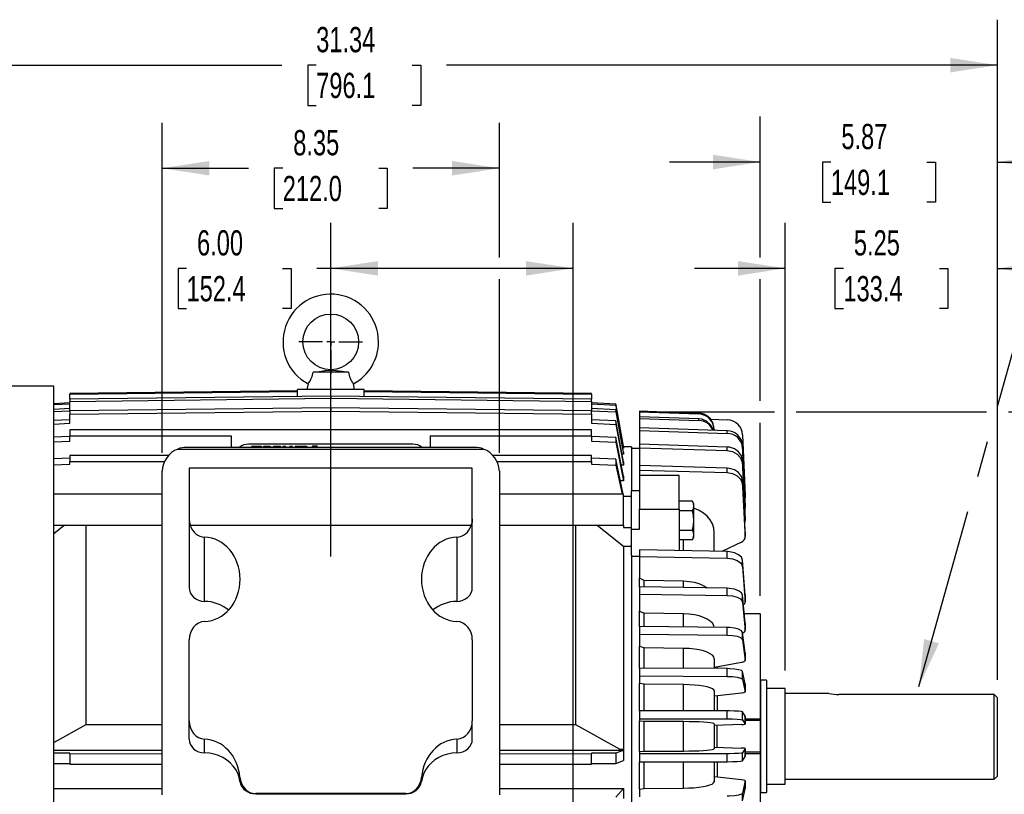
# Model space of a CAD drawing. Header units: inches. Extents: x 0 to 99, y 0 to 76.5.
# Tile 4 of 16: x 12.6 to 36.9, y 26.9 to 46. Entities that reach past the tile are written whole.
import ezdxf

# ---------------------------------------------------------------- set-up
doc = ezdxf.new("R2010")
doc.units = ezdxf.units.IN
doc.header["$LTSCALE"] = 9
doc.header["$MEASUREMENT"] = 0
doc.linetypes.add('CENTERX2', pattern=[0.8, 0.5, -0.1, 0.1, -0.1])
doc.layers.add('CENTER', color=40, linetype='CENTERX2')
doc.layers.add('DIMENSIONS', color=140, linetype='Continuous', lineweight=25)
doc.layers.add('TEXT', color=140, linetype='Continuous', lineweight=25)
doc.styles.add('SLDTEXTSTYLE0', font='TXT', dxfattribs={"width": 0.7})
doc.dimstyles.new('SLDDIMSTYLE1', dxfattribs={"dimtxt": 0.625, "dimasz": 1.17, "dimexe": 0, "dimexo": 0.0625, "dimgap": 0.15625, "dimtad": 0, "dimtih": 1, "dimtoh": 1, "dimrnd": 1e-09, "dimzin": 4, "dimdsep": 46, "dimtxsty": 'SLDTEXTSTYLE0', "dimsah": 1, "dimcen": 0.09, "dimadec": 0, "dimazin": 1, "dimtfac": 1, "dimtofl": 0, "dimtmove": 0, "dimatfit": 3, "dimfxl": 0, "dimfrac": 2, "dimtolj": 1, "dimtzin": 12, "dimarcsym": 0})
doc.dimstyles.new('SLDDIMSTYLE2', dxfattribs={"dimtxt": 0.625, "dimasz": 1.17, "dimexe": 0, "dimexo": 0.0625, "dimgap": 0.15625, "dimtad": 0, "dimtih": 1, "dimtoh": 1, "dimrnd": 1e-09, "dimzin": 12, "dimdsep": 46, "dimtxsty": 'SLDTEXTSTYLE0', "dimsah": 1, "dimcen": 0.09, "dimadec": 0, "dimazin": 3, "dimtfac": 1, "dimtofl": 0, "dimtmove": 0, "dimatfit": 3, "dimfxl": 0, "dimfrac": 2, "dimtolj": 1, "dimtzin": 12, "dimarcsym": 0})
doc.dimstyles.new('SLDDIMSTYLE3', dxfattribs={"dimtxt": 0.625, "dimasz": 1.17, "dimexe": 0, "dimexo": 0.0625, "dimgap": 0.15625, "dimtad": 0, "dimtih": 1, "dimtoh": 1, "dimrnd": 1e-09, "dimzin": 12, "dimdsep": 46, "dimtxsty": 'SLDTEXTSTYLE0', "dimsah": 1, "dimcen": 0.09, "dimadec": 0, "dimazin": 3, "dimtfac": 1, "dimtmove": 0, "dimatfit": 0, "dimfxl": 0, "dimfrac": 2, "dimtolj": 1, "dimtzin": 12, "dimarcsym": 0})
doc.dimstyles.new('SLDDIMSTYLE4', dxfattribs={"dimtxt": 0.18, "dimasz": 1.17, "dimexe": 0, "dimexo": 0.0625, "dimgap": 0, "dimtad": 0, "dimtih": 1, "dimtoh": 1, "dimdec": 0, "dimrnd": 1e-09, "dimzin": 0, "dimdsep": 46, "dimtxsty": 'Standard', "dimsah": 1, "dimcen": 0.09, "dimadec": 0, "dimazin": 0, "dimtfac": 1.17, "dimtdec": 0, "dimtofl": 0, "dimtmove": 0, "dimatfit": 3, "dimfxl": 0, "dimfrac": 2, "dimtolj": 1, "dimtzin": 0, "dimarcsym": 0})

# ---------------------------------------------------------------- blocks, each defined once
blk = doc.blocks.new('_D_1')
at = {"layer": 'DIMENSIONS'}
for p, q in [((20.268, 32.745), (20.268, 41.006)), ((26.268, 23.562), (26.268, 41.006)), ((16.699, 39.879), (16.489, 39.879)), ((16.489, 39.879), (16.489, 38.885)), ((19.077, 39.879), (19.287, 39.879)), ((19.287, 39.879), (19.287, 38.885)), ((20.268, 39.881), (19.924, 39.881)), ((26.268, 39.881), (20.268, 39.881)), ((16.489, 38.885), (16.699, 38.885)), ((19.287, 38.885), (19.077, 38.885))]:
    blk.add_line(p, q, dxfattribs=at)
for points in [[(20.268, 39.881), (21.438, 39.701), (21.438, 40.061)], [(26.268, 39.881), (25.098, 40.061), (25.098, 39.701)]]:
    blk.add_solid(points, dxfattribs=at)
at = {"layer": 'DIMENSIONS', "char_height": 0.625, "attachment_point": 1, "style": 'SLDTEXTSTYLE0'}
for s, insert in [('6.00', (16.959, 40.825)), ('152.4', (16.699, 39.691))]:
    blk.add_mtext(s, dxfattribs=dict(at, insert=insert))
blk = doc.blocks.new('_D_2')
at = {"layer": 'DIMENSIONS'}
for p, q in [((31.518, 26.666), (31.518, 16.444)), ((26.268, 17.597), (26.268, 16.444)), ((26.268, 17.569), (31.518, 17.569)), ((31.518, 17.569), (32.294, 17.569)), ((33.141, 17.568), (32.931, 17.568)), ((32.931, 17.568), (32.931, 16.574)), ((35.519, 17.568), (35.729, 17.568)), ((35.729, 17.568), (35.729, 16.574)), ((32.931, 16.574), (33.141, 16.574)), ((35.729, 16.574), (35.519, 16.574))]:
    blk.add_line(p, q, dxfattribs=at)
for points in [[(26.268, 17.569), (27.438, 17.389), (27.438, 17.749)], [(31.518, 17.569), (30.348, 17.749), (30.348, 17.389)]]:
    blk.add_solid(points, dxfattribs=at)
at = {"layer": 'DIMENSIONS', "char_height": 0.625, "attachment_point": 1, "style": 'SLDTEXTSTYLE0'}
for s, insert in [('5.25', (33.401, 18.514)), ('133.4', (33.141, 17.38))]:
    blk.add_mtext(s, dxfattribs=dict(at, insert=insert))
blk = doc.blocks.new('_D_5')
at = {"layer": 'DIMENSIONS'}
for p, q in [((28.356, 36.328), (31.248, 36.328)), ((31.788, 36.328), (36.498, 36.328)), ((37.038, 36.328), (40.045, 36.328)), ((38.92, 36.328), (38.92, 29.826)), ((37.875, 28.689), (37.665, 28.689)), ((37.665, 28.689), (37.665, 27.695)), ((40.252, 28.689), (40.462, 28.689)), ((40.462, 28.689), (40.462, 27.695)), ((37.665, 27.695), (37.875, 27.695)), ((38.92, 21.053), (38.92, 27.555)), ((40.462, 27.695), (40.252, 27.695)), ((28.356, 21.053), (31.248, 21.053)), ((31.788, 21.053), (40.045, 21.053))]:
    blk.add_line(p, q, dxfattribs=at)
for points in [[(38.92, 36.328), (38.74, 35.158), (39.1, 35.158)], [(38.92, 21.053), (39.1, 22.223), (38.74, 22.223)]]:
    blk.add_solid(points, dxfattribs=at)
at = {"layer": 'DIMENSIONS', "char_height": 0.625, "attachment_point": 1, "style": 'SLDTEXTSTYLE0'}
for s, insert in [('15.27', (37.875, 29.635)), ('388.0', (37.875, 28.501))]:
    blk.add_mtext(s, dxfattribs=dict(at, insert=insert))
blk = doc.blocks.new('_D_6')
at = {"layer": 'DIMENSIONS'}
for p, q in [((31.518, 29.928), (31.518, 41.006)), ((36.768, 29.699), (36.768, 41.006)), ((31.518, 39.881), (29.268, 39.881)), ((32.955, 39.879), (32.745, 39.879)), ((32.745, 39.879), (32.745, 38.885)), ((35.332, 39.879), (35.542, 39.879)), ((35.542, 39.879), (35.542, 38.885)), ((36.768, 39.881), (39.018, 39.881)), ((32.745, 38.885), (32.955, 38.885)), ((35.542, 38.885), (35.332, 38.885))]:
    blk.add_line(p, q, dxfattribs=at)
for points in [[(31.518, 39.881), (30.348, 40.061), (30.348, 39.701)], [(36.768, 39.881), (37.938, 39.701), (37.938, 40.061)]]:
    blk.add_solid(points, dxfattribs=at)
at = {"layer": 'DIMENSIONS', "char_height": 0.625, "attachment_point": 1, "style": 'SLDTEXTSTYLE0'}
for s, insert in [('5.25', (33.215, 40.825)), ('133.4', (32.955, 39.691))]:
    blk.add_mtext(s, dxfattribs=dict(at, insert=insert))
blk = doc.blocks.new('_D_7')
at = {"layer": 'DIMENSIONS'}
for p, q in [((30.898, 40.151), (30.898, 43.638)), ((36.768, 36.598), (36.768, 43.638)), ((30.898, 42.513), (28.648, 42.513)), ((32.645, 42.512), (32.435, 42.512)), ((32.435, 42.512), (32.435, 41.518)), ((35.022, 42.512), (35.232, 42.512)), ((35.232, 42.512), (35.232, 41.518)), ((36.768, 42.513), (39.018, 42.513)), ((32.435, 41.518), (32.645, 41.518)), ((35.232, 41.518), (35.022, 41.518)), ((30.898, 36.598), (30.898, 39.611)), ((30.898, 31.779), (30.898, 36.058)), ((36.768, 29.699), (36.768, 36.058))]:
    blk.add_line(p, q, dxfattribs=at)
for points in [[(30.898, 42.513), (29.728, 42.693), (29.728, 42.333)], [(36.768, 42.513), (37.938, 42.333), (37.938, 42.693)]]:
    blk.add_solid(points, dxfattribs=at)
at = {"layer": 'DIMENSIONS', "char_height": 0.625, "attachment_point": 1, "style": 'SLDTEXTSTYLE0'}
for s, insert in [('5.87', (32.905, 43.457)), ('149.1', (32.645, 42.323))]:
    blk.add_mtext(s, dxfattribs=dict(at, insert=insert))
blk = doc.blocks.new('_D_8')
at = {"layer": 'DIMENSIONS'}
for p, q in [((16.095, 35.311), (16.095, 43.484)), ((24.442, 40.151), (24.442, 43.484)), ((16.095, 42.359), (18.232, 42.359)), ((19.08, 42.358), (18.87, 42.358)), ((18.87, 42.358), (18.87, 41.364)), ((21.457, 42.358), (21.667, 42.358)), ((21.667, 42.358), (21.667, 41.364)), ((24.442, 42.359), (22.304, 42.359)), ((18.87, 41.364), (19.08, 41.364)), ((21.667, 41.364), (21.457, 41.364)), ((24.442, 35.311), (24.442, 39.611))]:
    blk.add_line(p, q, dxfattribs=at)
for points in [[(16.095, 42.359), (17.265, 42.179), (17.265, 42.539)], [(24.442, 42.359), (23.272, 42.539), (23.272, 42.179)]]:
    blk.add_solid(points, dxfattribs=at)
at = {"layer": 'DIMENSIONS', "char_height": 0.625, "attachment_point": 1, "style": 'SLDTEXTSTYLE0'}
for s, insert in [('8.35', (19.34, 43.304)), ('212.0', (19.08, 42.17))]:
    blk.add_mtext(s, dxfattribs=dict(at, insert=insert))
blk = doc.blocks.new('_D_9')
at = {"layer": 'DIMENSIONS'}
for p, q in [((5.426, 36.167), (5.426, 46.036)), ((36.768, 29.699), (36.768, 46.036)), ((5.426, 44.911), (19.061, 44.911)), ((19.908, 44.91), (19.698, 44.91)), ((19.698, 44.91), (19.698, 43.916)), ((22.286, 44.91), (22.496, 44.91)), ((22.496, 44.91), (22.496, 43.916)), ((36.768, 44.911), (23.133, 44.911)), ((19.698, 43.916), (19.908, 43.916)), ((22.496, 43.916), (22.286, 43.916))]:
    blk.add_line(p, q, dxfattribs=at)
for points in [[(5.426, 44.911), (6.596, 44.731), (6.596, 45.091)], [(36.768, 44.911), (35.598, 45.091), (35.598, 44.731)]]:
    blk.add_solid(points, dxfattribs=at)
at = {"layer": 'DIMENSIONS', "char_height": 0.625, "attachment_point": 1, "style": 'SLDTEXTSTYLE0'}
for s, insert in [('31.34', (19.908, 45.856)), ('796.1', (19.908, 44.722))]:
    blk.add_mtext(s, dxfattribs=dict(at, insert=insert))
blk = doc.blocks.new('SW_CENTERMARKSYMBOL_0')
at = {"layer": 'CENTER', "color": 0}
for p, q in [((0, 0.2), (0, 0.789)), ((-0.2, 0), (-0.789, 0)), ((0, 0), (-0.1, 0)), ((0, 0), (0, 0.1)), ((0, 0), (0, -0.1)), ((0, 0), (0.1, 0)), ((0.2, 0), (0.789, 0)), ((0, -0.2), (0, -0.789))]:
    blk.add_line(p, q, dxfattribs=at)

msp = doc.modelspace()

# ---------------------------------------------------------------- linework, layer by layer
for p, q in [((20.7072, 37.3131), (19.8296, 37.3131)), ((13.418, 36.9627), (9.3629, 36.9627)), ((13.418, 23.9272), (13.418, 36.9627)), ((19.4416, 36.8526), (13.8117, 36.7841)), ((13.8117, 36.764), (19.4416, 36.8325)), ((19.4416, 36.7083), (19.4416, 36.88)), ((20.2684, 36.88), (19.4416, 36.88)), ((19.7079, 37.0215), (19.6778, 36.88)), ((20.2684, 36.7181), (20.2684, 36.88)), ((21.0951, 36.88), (20.2684, 36.88)), ((20.8589, 36.88), (20.8289, 37.0215)), ((21.0951, 36.7083), (21.0951, 36.88)), ((26.7251, 36.7841), (21.0951, 36.8526)), ((21.0951, 36.8325), (26.7251, 36.764)), ((13.8117, 36.7841), (13.8117, 36.764)), ((13.8117, 36.6411), (13.8117, 36.764)), ((20.2684, 36.7181), (13.8117, 36.6411)), ((13.8117, 36.5879), (20.2684, 36.6649)), ((13.8117, 36.6411), (13.8117, 36.5879)), ((13.8117, 36.3568), (13.8117, 36.5879)), ((20.2684, 36.7181), (20.2684, 36.6649)), ((26.7251, 36.6411), (20.2684, 36.7181)), ((20.2684, 36.6649), (26.7251, 36.5879)), ((26.7251, 36.764), (26.7251, 36.7841)), ((26.7251, 36.764), (26.7251, 36.6411)), ((26.7251, 36.5879), (26.7251, 36.6411)), ((26.7251, 36.5879), (26.7251, 36.3568)), ((13.8117, 36.5486), (13.418, 36.528)), ((13.418, 36.508), (13.8117, 36.5285)), ((13.8117, 36.41), (13.418, 36.3898)), ((13.418, 36.3366), (13.8117, 36.3568)), ((20.2684, 36.4295), (13.8117, 36.3553)), ((13.8117, 36.3553), (13.8117, 36.2699)), ((13.8117, 36.2699), (20.2684, 36.3441)), ((26.7251, 36.3553), (20.2684, 36.4295)), ((20.2684, 36.4295), (20.2684, 36.3441)), ((20.2684, 36.3441), (26.7251, 36.2699)), ((27.3236, 36.5173), (26.7251, 36.5486)), ((26.7251, 36.5285), (27.3236, 36.4973)), ((27.3236, 36.3793), (26.7251, 36.41)), ((26.7251, 36.3568), (27.3236, 36.3261)), ((26.7251, 36.2699), (26.7251, 36.3553)), ((27.3236, 36.5173), (27.3236, 36.4973)), ((27.5125, 35.4495), (27.3236, 36.5173)), ((27.3236, 36.4973), (27.5125, 35.4294)), ((27.3236, 36.3793), (27.3236, 36.3261)), ((27.5125, 35.3316), (27.3236, 36.3793)), ((27.3236, 36.3261), (27.5125, 35.2784)), ((29.3766, 36.2924), (27.9062, 36.3436)), ((27.9062, 36.3436), (27.9062, 36.3281)), ((27.9062, 36.3281), (27.9062, 36.205)), ((27.9062, 36.3281), (29.3766, 36.2769)), ((13.8117, 36.1326), (13.418, 36.1131)), ((13.8117, 36.0472), (13.8117, 36.2699)), ((26.7251, 36.2699), (26.7251, 36.0472)), ((27.3236, 36.103), (26.7251, 36.1326)), ((27.3236, 36.103), (27.3236, 36.0176)), ((27.5125, 35.0933), (27.3236, 36.103)), ((27.9062, 36.205), (27.9062, 36.164)), ((29.3766, 36.1547), (27.9062, 36.205)), ((27.9062, 36.164), (27.9062, 35.9311)), ((27.9062, 36.164), (29.3766, 36.1138)), ((29.3766, 36.2769), (29.3766, 36.2924)), ((29.3766, 36.1138), (29.3766, 36.1547)), ((29.6706, 36.1447), (30.0812, 36.1307)), ((13.418, 36.0277), (13.8117, 36.0472)), ((13.8117, 35.8813), (13.8117, 35.733)), ((26.7251, 35.8813), (13.8117, 35.8813)), ((26.7251, 36.0472), (27.3236, 36.0176)), ((26.7251, 35.733), (26.7251, 35.8813)), ((27.3236, 36.0176), (27.5125, 35.0079)), ((30.0812, 35.8595), (27.9062, 35.9311)), ((27.9062, 35.9311), (27.9062, 35.8654)), ((27.9062, 35.8654), (30.0812, 35.7938)), ((27.9062, 35.8654), (27.9062, 35.5265)), ((29.7566, 35.9001), (29.7534, 35.9189)), ((29.7566, 35.9001), (29.7566, 35.8847)), ((29.7566, 35.8847), (29.7566, 35.8702)), ((30.0812, 35.7938), (30.0812, 35.8595)), ((13.8117, 35.7211), (13.418, 35.7027)), ((13.418, 35.5866), (13.8117, 35.6049)), ((13.8117, 35.733), (17.8077, 35.733)), ((13.8117, 35.6049), (13.8117, 35.733)), ((17.8077, 35.733), (17.8077, 35.4483)), ((22.729, 35.733), (22.729, 35.4483)), ((22.729, 35.733), (26.7251, 35.733)), ((26.7251, 35.733), (26.7251, 35.6049)), ((27.3236, 35.6932), (26.7251, 35.7211)), ((26.7251, 35.6049), (27.3236, 35.577)), ((27.3236, 35.6932), (27.3236, 35.577)), ((27.5125, 34.7388), (27.3236, 35.6932)), ((27.3236, 35.577), (27.5125, 34.6226)), ((30.4608, 35.7628), (30.5286, 34.2592)), ((16.4846, 35.4089), (24.0521, 35.4089)), ((23.8366, 35.4483), (16.7001, 35.4483)), ((22.3009, 35.526), (18.2359, 35.526)), ((18.3104, 35.4755), (18.3104, 35.4483)), ((18.5545, 35.4755), (18.3104, 35.4755)), ((18.5545, 35.4483), (18.5545, 35.4755)), ((18.7192, 35.4755), (18.6556, 35.4755)), ((18.995, 35.4755), (18.8821, 35.4755)), ((19.1609, 35.4755), (19.0866, 35.4755)), ((19.0866, 35.4755), (19.0866, 35.4483)), ((19.1609, 35.4483), (19.1609, 35.4755)), ((19.2511, 35.4755), (19.2511, 35.4483)), ((19.3254, 35.4755), (19.2511, 35.4755)), ((19.3254, 35.4483), (19.3254, 35.4755)), ((19.3841, 35.4755), (19.3841, 35.4483)), ((19.4584, 35.4755), (19.3841, 35.4755)), ((19.4584, 35.4483), (19.4584, 35.4755)), ((19.4731, 35.4755), (19.4731, 35.4483)), ((19.6346, 35.4755), (19.4731, 35.4755)), ((19.8159, 35.4756), (19.8019, 35.4483)), ((19.9325, 35.4756), (19.8159, 35.4756)), ((19.9466, 35.4483), (19.9325, 35.4756)), ((27.5125, 35.4294), (27.4948, 35.4294)), ((27.7093, 35.4627), (27.5101, 35.4627)), ((27.5125, 35.4495), (27.5125, 35.4294)), ((27.7093, 35.4627), (27.7093, 34.3771)), ((27.9062, 35.4233), (27.7093, 35.4233)), ((30.0812, 35.4589), (27.9062, 35.5265)), ((27.9062, 35.5265), (27.9062, 35.4372)), ((27.9062, 35.4372), (27.9062, 34.9983)), ((27.9062, 35.4372), (30.0812, 35.3695)), ((30.0812, 35.3695), (30.0812, 35.4589)), ((30.4608, 35.4392), (30.4608, 35.5049)), ((30.5286, 34.0559), (30.4608, 35.5049)), ((30.4608, 35.4392), (30.5286, 33.9902)), ((13.8117, 35.1826), (13.418, 35.1656)), ((13.8117, 35.2495), (13.8117, 35.1027)), ((16.2552, 35.2495), (13.8117, 35.2495)), ((13.8117, 35.1027), (16.1524, 35.1027)), ((13.8117, 35.0377), (13.8117, 35.1027)), ((26.7251, 35.2495), (24.2815, 35.2495)), ((24.3843, 35.1027), (26.7251, 35.1027)), ((26.7251, 35.1027), (26.7251, 35.2495)), ((27.3236, 35.1568), (26.7251, 35.1826)), ((26.7251, 35.1027), (26.7251, 35.0377)), ((27.3236, 35.1568), (27.3236, 35.0118)), ((27.5086, 34.2922), (27.3236, 35.1568)), ((27.5125, 35.2784), (27.4779, 35.2784)), ((27.5125, 35.3316), (27.5125, 35.2784)), ((27.5125, 35.0933), (27.5125, 35.0079)), ((30.4608, 35.0344), (30.4608, 35.1237)), ((30.5286, 33.7541), (30.4608, 35.1237)), ((13.418, 35.0207), (13.8117, 35.0377)), ((16.0951, 26.8485), (16.0951, 34.861)), ((16.7693, 34.938), (16.7644, 34.9334)), ((16.7644, 34.9334), (16.7644, 33.6787)), ((23.7675, 34.938), (16.7693, 34.938)), ((23.7723, 34.9334), (23.7675, 34.938)), ((23.7723, 33.6787), (23.7723, 34.9334)), ((24.4416, 34.861), (24.4416, 26.8485)), ((26.7251, 35.0377), (27.3236, 35.0118)), ((27.3236, 35.0118), (27.4776, 34.2922)), ((27.5125, 35.0079), (27.4592, 35.0079)), ((27.9062, 34.9983), (27.9062, 34.8868)), ((30.0812, 34.9357), (27.9062, 34.9983)), ((27.9062, 34.8868), (30.0812, 34.8242)), ((27.9062, 34.8868), (27.9062, 34.7554)), ((30.0812, 34.8242), (30.0812, 34.9357)), ((30.4608, 35.0344), (30.5286, 33.6648)), ((27.5125, 34.6226), (27.4379, 34.6226)), ((27.5125, 34.7388), (27.5125, 34.6226)), ((28.8904, 34.7554), (27.9062, 34.7554)), ((27.9062, 34.7554), (27.9062, 33.9203)), ((28.8904, 33.9203), (28.8904, 34.7554)), ((30.4608, 34.5142), (30.4608, 34.6257)), ((30.5286, 33.3589), (30.4608, 34.6257)), ((27.9062, 34.3771), (27.7093, 34.3771)), ((27.7093, 33.424), (27.7093, 34.3771)), ((30.4608, 34.5142), (30.5286, 33.2474)), ((16.0951, 34.2922), (13.418, 34.2922)), ((27.5125, 34.2922), (24.4416, 34.2922)), ((27.5125, 33.523), (27.5125, 34.2922)), ((27.7093, 34.2337), (27.5125, 34.2337)), ((29.2177, 34.1197), (28.8904, 34.1197)), ((29.2546, 34.0558), (29.2177, 34.1197)), ((30.5286, 34.2592), (30.5216, 34.2048)), ((30.5288, 34.2098), (30.5288, 34.2507)), ((27.9062, 33.9203), (28.8904, 33.9203)), ((27.9062, 33.424), (27.9062, 33.9203)), ((28.8904, 33.9203), (28.8904, 32.8917)), ((29.2177, 33.8811), (28.8904, 33.8811)), ((29.2546, 34.0004), (29.2546, 34.0558)), ((29.2546, 33.6424), (29.2546, 34.0004)), ((30.5286, 34.0559), (30.5244, 34.0246)), ((30.5286, 33.9902), (30.5286, 34.0559)), ((30.5288, 33.982), (30.5288, 34.0478)), ((16.7644, 33.6787), (16.7644, 31.9794)), ((23.7723, 31.9794), (23.7723, 33.6787)), ((29.2546, 33.2844), (29.2546, 33.6424)), ((30.5286, 33.6648), (30.5286, 33.7541)), ((30.5288, 33.657), (30.5288, 33.7465)), ((13.418, 33.523), (16.0951, 33.523)), ((13.6736, 33.5139), (13.418, 33.31)), ((14.2136, 33.5139), (13.6736, 33.5139)), ((16.0951, 33.5139), (14.2136, 33.5139)), ((14.2136, 28.5903), (14.2136, 33.5139)), ((16.7907, 33.5207), (23.7461, 33.5207)), ((24.4416, 33.523), (27.5125, 33.523)), ((26.3232, 33.5139), (24.4416, 33.5139)), ((26.3232, 33.5139), (26.3232, 28.5903)), ((26.8632, 33.5139), (26.3232, 33.5139)), ((27.5125, 32.996), (26.8632, 33.5139)), ((27.5125, 33.523), (27.5125, 33.4703)), ((27.5125, 33.4703), (27.7093, 33.4703)), ((27.7093, 33.424), (27.9062, 33.424)), ((27.7093, 32.7808), (27.7093, 33.424)), ((28.8904, 33.4037), (29.2177, 33.4037)), ((17.1462, 31.6386), (17.1462, 33.2294)), ((23.3905, 33.2294), (23.3905, 31.6386)), ((29.2177, 33.165), (28.8904, 33.165)), ((28.9966, 32.8928), (28.9966, 33.165)), ((29.2177, 33.165), (29.2546, 33.229)), ((29.2546, 33.229), (29.2546, 33.2844)), ((29.7566, 32.8747), (29.7566, 33.3398)), ((30.5286, 33.2474), (30.5286, 33.3589)), ((30.5288, 33.2402), (30.5288, 33.3518)), ((27.5125, 32.996), (27.5125, 27.9848)), ((27.7093, 32.996), (27.5125, 32.996)), ((30.0812, 32.8683), (27.9062, 32.911)), ((27.9062, 32.911), (27.9062, 32.7482)), ((30.4303, 33.0998), (29.9494, 32.8709)), ((27.7093, 32.7808), (27.7093, 23.8139)), ((27.9062, 32.7485), (27.7093, 32.7485)), ((27.9062, 32.7482), (30.0812, 32.7055)), ((27.9062, 32.7482), (27.9062, 32.2209)), ((30.0812, 32.7055), (30.0812, 32.8683)), ((30.4608, 32.4941), (30.4608, 32.6569)), ((30.5286, 31.7929), (30.4608, 32.6569)), ((30.4608, 32.4941), (30.5286, 31.6301)), ((27.9062, 31.9958), (27.9062, 32.2209)), ((28.0243, 32.1545), (27.9062, 32.2099)), ((27.9062, 31.9958), (27.9062, 31.8198)), ((30.0812, 31.9618), (27.9062, 31.9958)), ((28.9966, 32.1355), (28.0243, 32.1545)), ((28.0243, 31.9955), (28.0243, 32.1545)), ((28.9966, 31.9802), (28.9966, 32.1355)), ((30.0812, 31.7858), (30.0812, 31.9618)), ((27.9062, 31.8198), (27.9062, 31.3997)), ((27.9062, 31.8198), (30.0812, 31.7858)), ((30.4608, 31.6173), (30.4608, 31.7934)), ((30.5286, 31.1051), (30.4608, 31.7934)), ((30.5286, 31.6301), (30.5286, 31.7929)), ((30.5288, 31.6251), (30.5288, 31.788)), ((30.4608, 31.6173), (30.5286, 30.9291)), ((27.9062, 31.0156), (27.9062, 31.3997)), ((28.0243, 31.3468), (27.9062, 31.3909)), ((28.9966, 31.3316), (28.0243, 31.3468)), ((28.0243, 31.0168), (28.0243, 31.3468)), ((28.9966, 31.0057), (28.9966, 31.3316)), ((30.8983, 31.3288), (30.5065, 31.3288)), ((30.8983, 31.3288), (30.8983, 28.7304)), ((27.9062, 31.0156), (27.9062, 30.8294)), ((30.0812, 30.9908), (27.9062, 31.0156)), ((30.0812, 30.8047), (30.0812, 30.9908)), ((30.5286, 30.9291), (30.5286, 31.1051)), ((30.5288, 30.9252), (30.5288, 31.1013)), ((27.9062, 30.8294), (27.9062, 30.524)), ((27.9062, 30.8294), (30.0812, 30.8047)), ((30.4608, 30.6823), (30.4608, 30.8684)), ((30.5286, 30.3679), (30.4608, 30.8684)), ((16.7644, 28.6831), (16.7644, 30.6848)), ((23.7723, 30.6848), (23.7723, 28.6831)), ((27.9062, 29.9876), (27.9062, 30.524)), ((28.0243, 30.4856), (27.9062, 30.5176)), ((28.9966, 30.4745), (28.0243, 30.4856)), ((28.0243, 29.9883), (28.0243, 30.4856)), ((28.9966, 29.9816), (28.9966, 30.4745)), ((30.4608, 30.6823), (30.5286, 30.1818)), ((29.7566, 30.2183), (29.7566, 29.9748)), ((30.5286, 30.1818), (30.5286, 30.3679)), ((30.5288, 30.1788), (30.5288, 30.3652)), ((27.9062, 29.9876), (27.9062, 29.7946)), ((30.0812, 29.9726), (27.9062, 29.9876)), ((30.4303, 30.1235), (29.7621, 29.9979)), ((29.8313, 30.0137), (29.8313, 29.976)), ((30.0812, 29.7796), (30.0812, 29.9726)), ((27.9062, 29.7946), (30.0812, 29.7796)), ((27.9062, 29.7946), (27.9062, 29.6092)), ((30.4608, 29.7053), (30.4608, 29.8982)), ((30.5286, 29.5944), (30.4608, 29.8982)), ((27.9062, 28.9299), (27.9062, 29.6092)), ((28.0243, 29.5859), (27.9062, 29.6053)), ((28.9966, 29.5792), (28.0243, 29.5859)), ((28.0243, 28.93), (28.0243, 29.5859)), ((28.9966, 28.9277), (28.9966, 29.5792)), ((30.4608, 29.7053), (30.5286, 29.4014)), ((30.5286, 29.4014), (30.5286, 29.5944)), ((30.5288, 29.3997), (30.5288, 29.5927)), ((30.9114, 29.6851), (30.8983, 29.6361)), ((31.0558, 29.6851), (30.9114, 29.6851)), ((30.9114, 26.9095), (30.9114, 29.6851)), ((31.0558, 29.6851), (31.0558, 26.9095)), ((29.7566, 29.4236), (29.7566, 28.9256)), ((30.4303, 29.366), (29.7621, 29.2898)), ((29.8313, 29.2995), (29.8313, 28.9268)), ((31.5184, 29.4784), (31.0558, 29.4784)), ((31.5184, 27.1162), (31.5184, 29.4784)), ((32.5981, 29.3598), (31.5184, 29.3598)), ((36.6896, 29.3298), (32.8461, 29.3298)), ((36.7684, 29.2485), (36.6896, 29.3298)), ((36.6896, 27.2348), (36.6896, 29.3298)), ((36.7684, 27.3136), (36.7684, 29.2485)), ((30.0812, 28.9249), (27.9062, 28.9299)), ((27.9062, 28.9299), (27.9062, 28.7335)), ((30.0812, 28.7285), (30.0812, 28.9249)), ((30.4608, 28.7035), (30.4608, 28.9)), ((30.5286, 28.7981), (30.4608, 28.9)), ((30.5286, 28.6017), (30.5286, 28.7981)), ((30.5288, 28.6011), (30.5288, 28.7977)), ((13.418, 28.1475), (14.2136, 28.5903)), ((14.2136, 28.5903), (16.0951, 28.5903)), ((16.7644, 28.2289), (16.7644, 28.6831)), ((23.7723, 28.2289), (23.7723, 28.6831)), ((24.4416, 28.5903), (26.3232, 28.5903)), ((26.3232, 28.5903), (27.4198, 27.98)), ((27.9062, 28.7335), (27.9062, 28.6713)), ((27.9062, 28.7335), (30.0812, 28.7285)), ((27.9062, 27.9233), (27.9062, 28.6713)), ((28.0243, 28.6635), (27.9062, 28.67)), ((28.9966, 28.6613), (28.0243, 28.6635)), ((28.0243, 27.9311), (28.0243, 28.6635)), ((28.9966, 27.9334), (28.9966, 28.6613)), ((29.7566, 28.6091), (29.7566, 27.9855)), ((30.4303, 28.5898), (29.7621, 28.5642)), ((29.8225, 28.5669), (29.8225, 28.0278)), ((30.4608, 28.7035), (30.5286, 28.6017)), ((30.5288, 28.7304), (30.8983, 28.7304)), ((30.8983, 28.691), (30.5288, 28.691)), ((30.8983, 28.7304), (30.8983, 28.691)), ((30.8983, 28.691), (30.8983, 27.9036)), ((17.1462, 27.8881), (17.1462, 28.2288)), ((23.3905, 28.2288), (23.3905, 27.8881)), ((29.7621, 28.0304), (30.4303, 28.0049)), ((16.0951, 27.9474), (13.418, 27.9474)), ((13.8117, 27.8771), (13.418, 27.8785)), ((13.8117, 27.8615), (13.8117, 27.8771)), ((16.0951, 27.8596), (13.8117, 27.8615)), ((13.8117, 27.8615), (13.8117, 27.6061)), ((27.505, 27.9474), (24.4416, 27.9474)), ((26.7251, 27.8615), (24.4416, 27.8596)), ((27.3236, 27.8792), (26.7251, 27.8771)), ((26.7251, 27.8771), (26.7251, 27.8615)), ((26.7251, 27.6061), (26.7251, 27.8615)), ((27.505, 27.9474), (27.3236, 27.8792)), ((27.3236, 27.8792), (27.3236, 27.6239)), ((27.4198, 27.98), (27.5125, 27.9848)), ((27.4198, 27.98), (27.5125, 27.98)), ((27.5125, 27.9272), (27.505, 27.9474)), ((27.5125, 27.98), (27.5125, 27.9848)), ((27.5125, 27.98), (27.5125, 27.9272)), ((27.5125, 27.9272), (27.5125, 27.6949)), ((27.9062, 27.9246), (28.0243, 27.9311)), ((27.9062, 27.9233), (27.9062, 27.8611)), ((30.0812, 27.8662), (27.9062, 27.8611)), ((27.9062, 27.8611), (27.9062, 27.6647)), ((28.0243, 27.9311), (28.9966, 27.9334)), ((30.0812, 27.6698), (30.0812, 27.8662)), ((30.5286, 27.993), (30.4608, 27.8911)), ((30.4608, 27.6947), (30.4608, 27.8911)), ((30.4608, 27.6947), (30.5286, 27.7966)), ((30.5286, 27.7966), (30.5286, 27.993)), ((30.5288, 27.797), (30.5288, 27.9935)), ((30.8983, 27.9036), (30.5288, 27.9036)), ((30.8983, 27.8643), (30.5288, 27.8643)), ((30.8983, 27.9036), (30.8983, 27.8643)), ((30.8983, 27.8643), (30.8983, 25.2658)), ((13.418, 27.6232), (13.8117, 27.6218)), ((13.8117, 27.6061), (16.0951, 27.6043)), ((24.4416, 27.6043), (26.7251, 27.6061)), ((26.7251, 27.6218), (27.3236, 27.6239)), ((27.3236, 27.6239), (27.5125, 27.6949)), ((27.9062, 27.6647), (30.0812, 27.6698)), ((27.9062, 26.9854), (27.9062, 27.6647)), ((28.0243, 27.0088), (28.0243, 27.665)), ((28.9966, 27.0155), (28.9966, 27.6672)), ((29.7566, 27.669), (29.7566, 27.1711)), ((29.8313, 27.6677), (29.8313, 27.2947)), ((29.7621, 27.3049), (30.4303, 27.2286)), ((36.6896, 27.2348), (36.7684, 27.3136)), ((18.0197, 27.2882), (18.0197, 27.1827)), ((22.517, 27.1827), (22.517, 27.2882)), ((30.5286, 27.1932), (30.4608, 26.8894)), ((30.5286, 27.0002), (30.5286, 27.1932)), ((30.5288, 27.002), (30.5288, 27.195)), ((31.0558, 27.1162), (31.5184, 27.1162)), ((31.5184, 27.2348), (36.6896, 27.2348)), ((13.418, 27.0067), (16.0951, 27.0067)), ((22.1253, 26.8791), (18.4115, 26.8791)), ((18.4115, 26.8758), (18.4115, 26.8791)), ((18.4115, 26.8758), (22.1253, 26.8758)), ((22.1253, 26.8758), (22.1253, 26.8791)), ((24.4416, 27.0067), (27.5125, 27.0067)), ((27.5125, 27.0067), (27.3236, 26.795)), ((27.5125, 27.0067), (27.5125, 26.7558)), ((27.9062, 26.9893), (28.0243, 27.0088)), ((27.9062, 26.9854), (27.9062, 26.8)), ((28.0243, 27.0088), (28.9966, 27.0155)), ((30.4608, 26.6964), (30.5286, 27.0002)), ((30.4608, 26.6964), (30.4608, 26.8894)), ((30.8983, 26.9585), (30.9114, 26.9095)), ((30.9114, 26.9095), (31.0558, 26.9095))]:
    msp.add_line(p, q)
at = {"flags": 128}
for points in [[(19.7096, 37.0237), (19.7086, 37.0223), (19.7211, 37.0395), (19.7469, 37.0778), (19.7791, 37.1359), (19.8078, 37.2072), (19.8254, 37.2814), (19.8296, 37.3131)], [(19.8296, 37.3131), (19.9824, 37.3312), (20.1308, 37.3499), (20.2243, 37.3618), (20.2471, 37.3643), (20.2624, 37.3652), (20.2751, 37.3652), (20.2976, 37.3635), (20.3913, 37.3518), (20.5429, 37.3326), (20.7072, 37.3131)], [(29.739, 35.8707), (29.7344, 35.8973), (29.6703, 36.0105), (29.5715, 36.0964), (29.4493, 36.1456), (29.3766, 36.1547)], [(30.4608, 35.1237), (30.4328, 35.2389), (30.3637, 35.3393), (30.2612, 35.4137), (30.1368, 35.4536), (30.0812, 35.4589)], [(30.0812, 35.3695), (30.2106, 35.3457), (30.324, 35.285), (30.4084, 35.1944), (30.4543, 35.0839), (30.4608, 35.0344)], [(30.4608, 34.6257), (30.4328, 34.7322), (30.3637, 34.8251), (30.2612, 34.8939), (30.1368, 34.9308), (30.0812, 34.9357)], [(30.0812, 34.8242), (30.2106, 34.8022), (30.324, 34.7461), (30.4084, 34.6623), (30.4543, 34.5601), (30.4608, 34.5142)], [(29.2546, 34.0004), (29.2449, 34.0601), (29.2177, 34.1197)], [(30.523, 34.1761), (30.5286, 34.203), (30.5286, 34.2183)], [(29.2177, 33.8811), (29.2445, 33.9395), (29.2546, 34.0004)], [(29.2546, 33.6424), (29.2449, 33.7617), (29.2177, 33.8811)], [(29.7566, 33.3398), (29.7457, 33.4472), (29.7122, 33.5546), (29.6588, 33.653), (29.584, 33.7453), (29.4941, 33.8235), (29.3865, 33.8901), (29.2702, 33.9395), (29.2546, 33.9436)], [(30.5286, 33.9902), (30.5204, 33.9284), (30.52, 33.9277)], [(16.7644, 33.6787), (16.771, 33.6), (16.7907, 33.5207)], [(23.7723, 33.6787), (23.7658, 33.6), (23.7461, 33.5207)], [(29.2177, 33.4037), (29.2445, 33.5206), (29.2546, 33.6424)], [(30.5286, 33.6648), (30.5204, 33.6063), (30.5158, 33.5981)], [(29.2546, 33.2844), (29.2449, 33.344), (29.2177, 33.4037)], [(29.2177, 33.165), (29.2445, 33.2235), (29.2546, 33.2844)], [(30.4608, 32.6569), (30.4328, 32.7295), (30.3637, 32.7929), (30.2612, 32.8398), (30.1368, 32.865), (30.0812, 32.8683)], [(30.0812, 32.7055), (30.2106, 32.6905), (30.324, 32.6522), (30.4084, 32.5951), (30.4543, 32.5254), (30.4608, 32.4941)], [(16.7644, 31.9794), (16.7717, 31.9141), (16.7933, 31.8513), (16.8283, 31.7932), (16.8756, 31.742), (16.9333, 31.6995), (16.9992, 31.6674), (17.0711, 31.6469), (17.1462, 31.6386)], [(23.3905, 31.6386), (23.4656, 31.6469), (23.5375, 31.6674), (23.6035, 31.6995), (23.6612, 31.742), (23.7084, 31.7932), (23.7435, 31.8513), (23.765, 31.9141), (23.7723, 31.9794)], [(29.5841, 31.9696), (29.584, 31.9696), (29.4926, 32.0237), (29.3865, 32.0684), (29.2684, 32.1025), (29.1419, 32.1249), (28.9966, 32.1355)], [(30.4608, 31.7934), (30.4328, 31.8512), (30.3637, 31.9017), (30.2612, 31.9391), (30.1368, 31.9591), (30.0812, 31.9618)], [(30.0812, 31.7858), (30.2106, 31.7738), (30.324, 31.7433), (30.4084, 31.6978), (30.4543, 31.6423), (30.4608, 31.6173)], [(29.7537, 30.9946), (29.7453, 31.0384), (29.7122, 31.096), (29.6578, 31.1502), (29.584, 31.1995), (29.4926, 31.2426), (29.3865, 31.2783), (29.2684, 31.3054), (29.1419, 31.3233), (28.9966, 31.3316)], [(30.4608, 30.8684), (30.4328, 30.9105), (30.3637, 30.9471), (30.2612, 30.9743), (30.1368, 30.9889), (30.0812, 30.9908)], [(30.0812, 30.8047), (30.2106, 30.796), (30.324, 30.7739), (30.4084, 30.7407), (30.4543, 30.7004), (30.4608, 30.6823)], [(29.7566, 30.2183), (29.7453, 30.2613), (29.7122, 30.3032), (29.6578, 30.3426), (29.584, 30.3785), (29.4926, 30.4098), (29.3865, 30.4357), (29.2684, 30.4554), (29.1419, 30.4684), (28.9966, 30.4745)], [(30.4608, 29.8982), (30.4328, 29.9238), (30.3637, 29.9461), (30.2612, 29.9626), (30.1368, 29.9714), (30.0812, 29.9726)], [(30.5286, 30.1818), (30.5204, 30.1605), (30.4909, 30.1412), (30.4435, 30.1262), (30.4303, 30.1235)], [(30.0812, 29.7796), (30.2106, 29.7743), (30.324, 29.7609), (30.4084, 29.7408), (30.4543, 29.7163), (30.4608, 29.7053)], [(29.7566, 29.4236), (29.7453, 29.4497), (29.7122, 29.4751), (29.6578, 29.499), (29.584, 29.5208), (29.4926, 29.5399), (29.3865, 29.5556), (29.2684, 29.5675), (29.1419, 29.5755), (28.9966, 29.5792)], [(30.5286, 29.4014), (30.5204, 29.3885), (30.4909, 29.3768), (30.4435, 29.3677), (30.4303, 29.366)], [(30.4608, 28.9), (30.4328, 28.9085), (30.3637, 28.916), (30.2612, 28.9215), (30.1368, 28.9245), (30.0812, 28.9249)], [(29.7566, 28.6091), (29.7453, 28.6179), (29.7122, 28.6264), (29.6578, 28.6344), (29.584, 28.6417), (29.4926, 28.6481), (29.3865, 28.6534), (29.2684, 28.6574), (29.1419, 28.66), (28.9966, 28.6613)], [(30.0812, 28.7285), (30.2106, 28.7267), (30.324, 28.7222), (30.4084, 28.7154), (30.4543, 28.7072), (30.4608, 28.7035)], [(16.7644, 28.2289), (16.7717, 28.1636), (16.7933, 28.1008), (16.8283, 28.0427), (16.8756, 27.9915), (16.9333, 27.949), (16.9992, 27.9169), (17.0711, 27.8964), (17.1462, 27.8881)], [(23.3905, 27.8881), (23.4656, 27.8964), (23.5375, 27.9169), (23.6035, 27.949), (23.6612, 27.9915), (23.7084, 28.0427), (23.7435, 28.1008), (23.765, 28.1636), (23.7723, 28.2289)], [(18.0197, 27.1827), (18.0002, 27.2839), (17.9656, 27.382), (17.9165, 27.4754), (17.8537, 27.5624), (17.7783, 27.6416), (17.6917, 27.7116), (17.5952, 27.7711), (17.4906, 27.8193), (17.3796, 27.8552), (17.2641, 27.8783), (17.1462, 27.8881)], [(23.3905, 27.8881), (23.2726, 27.8783), (23.1572, 27.8552), (23.0462, 27.8193), (22.9416, 27.7711), (22.8451, 27.7116), (22.7584, 27.6416), (22.6831, 27.5624), (22.6203, 27.4754), (22.5712, 27.382), (22.5365, 27.2839), (22.517, 27.1827)], [(28.9966, 27.9334), (29.1283, 27.9344), (29.2556, 27.9369), (29.3746, 27.9408), (29.4822, 27.946), (29.5751, 27.9522), (29.651, 27.9594), (29.7073, 27.9674), (29.7429, 27.9759), (29.7566, 27.9855)], [(30.4608, 27.8911), (30.4328, 27.8825), (30.3637, 27.8751), (30.2612, 27.8695), (30.1368, 27.8666), (30.0812, 27.8662)], [(30.0812, 27.6698), (30.2106, 27.6715), (30.324, 27.676), (30.4084, 27.6828), (30.4543, 27.691), (30.4608, 27.6947)], [(28.9966, 27.0155), (29.1283, 27.0186), (29.2556, 27.0261), (29.3746, 27.0376), (29.4822, 27.053), (29.5751, 27.0717), (29.651, 27.0932), (29.7073, 27.1169), (29.7429, 27.1422), (29.7566, 27.1711)], [(30.4303, 27.2286), (30.4812, 27.2203), (30.5153, 27.2091), (30.5286, 27.1963), (30.5286, 27.1932)], [(30.4608, 26.8894), (30.4328, 26.8638), (30.3637, 26.8416), (30.2612, 26.8251), (30.1368, 26.8162), (30.0812, 26.815)]]:
    msp.add_lwpolyline(points, dxfattribs=at)
msp.add_circle((20.2684, 38.0611), 0.689)
for centre, radius, start, end in [((20.2684, 38.0611), 1.1811, 0, 241.69115), ((20.2684, 38.0611), 1.1811, 298.3178, 0), ((21.2887, 37.3846), 0.5859, 187.0161, 218.02477), ((29.3751, 35.9195), 0.3729, 8.12004, 89.77235), ((29.3636, 35.8842), 0.393, 0.06752, 88.10474), ((29.3795, 35.7496), 0.3642, 19.51157, 90.46279), ((30.0726, 35.7421), 0.3887, 3.04676, 88.74044), ((30.0764, 35.4739), 0.3856, 4.61183, 89.29112), ((30.0809, 35.413), 0.3808, 3.95045, 89.9525), ((16.7065, 34.8389), 0.6117, 111.26163, 177.92759), ((16.6819, 34.9334), 0.5149, 87.97337, 112.52868), ((18.216, 35.2261), 0.3005, 86.21489, 132.32961), ((18.6486, 35.3664), 0.1093, 86.32932, 131.46893), ((18.7262, 35.3664), 0.1093, 48.53107, 93.67068), ((18.8737, 35.4241), 0.0521, 80.78744, 152.27419), ((19.0033, 35.4241), 0.0521, 27.72581, 99.21256), ((19.6437, 35.4004), 0.0757, 39.28458, 96.88621), ((22.3207, 35.2261), 0.3005, 47.67039, 93.78511), ((23.8549, 34.9334), 0.5149, 67.47132, 92.02663), ((23.8303, 34.8389), 0.6117, 2.07241, 68.73837), ((30.3669, 33.2485), 0.1617, 293.10887, 359.62363), ((17.1301, 30.6605), 0.9782, 51.35861, 89.05353), ((23.4067, 30.6605), 0.9782, 90.94647, 128.64139), ((30.4483, 31.6281), 0.0803, 296.48351, 1.42071), ((30.4483, 30.9405), 0.0811, 279.61131, 351.89706), ((32.8505, 30.4283), 1.0986, 256.72022, 269.77214), ((30.4405, 28.9182), 0.3286, 268.2329, 285.55239), ((30.4584, 27.825), 0.1821, 67.33828, 98.87644), ((18.3901, 27.2521), 0.3768, 190.60867, 273.24462), ((22.1466, 27.2521), 0.3768, 266.75538, 349.39133)]:
    msp.add_arc(centre, radius, start, end)
for centre, major_axis, start_param, end_param in [((17.1581, 33.6838), (0, -0.4546), 5.0793734, 6.2528776), ((23.3786, 33.6838), (0, -0.4546), 0.0303077, 1.2038119), ((17.1188, 32.1843), (0, -1.0456), 0.0303077, 3.111285), ((23.418, 32.1843), (0, -1.0456), 3.1719003, 6.2528776), ((17.1581, 30.6848), (0, -0.4546), 3.1719003, 4.712389), ((23.3786, 30.6848), (0, -0.4546), 1.5707963, 3.111285), ((17.1581, 28.6831), (0, -0.4546), 4.712389, 6.2528776), ((23.3786, 28.6831), (0, -0.4546), 0.0303077, 1.5707963), ((17.1188, 27.1836), (0, -1.0456), 1.6709637, 3.111285), ((23.418, 27.1836), (0, -1.0456), 3.1719003, 4.6122216), ((18.4115, 27.3337), (0, -0.4546), 4.8125564, 6.2831853), ((22.1253, 27.3337), (0, -0.4546), 0, 1.4706289)]:
    msp.add_ellipse(centre, major_axis=major_axis, ratio=0.8660254, start_param=start_param, end_param=end_param)

# ---------------------------------------------------------------- block references
at = {"layer": 'CENTER'}
msp.add_blockref('SW_CENTERMARKSYMBOL_0', (20.2684, 38.0611), dxfattribs=at)

# ---------------------------------------------------------------- dimensions: what is measured, and where the dimension line sits
at = {"layer": 'DIMENSIONS'}
for base, p1, p2, dimstyle, picture, middle in [((5.4259, 44.9115), (36.7684, 29.2485), (5.4259, 35.7174), 'SLDDIMSTYLE2', '_D_9', (21.0971, 44.9115)), ((36.7684, 42.5131), (30.8983, 31.3288), (36.7684, 29.2485), 'SLDDIMSTYLE3', '_D_7', (33.8333, 42.5131)), ((16.0951, 42.3594), (24.4416, 34.861), (16.0951, 34.861), 'SLDDIMSTYLE2', '_D_8', (20.2684, 42.3594)), ((26.2684, 39.8806), (20.2684, 32.2949), (26.2684, 23.1379), 'SLDDIMSTYLE1', '_D_1', (17.8879, 39.8806)), ((31.5184, 39.8806), (36.7684, 29.2485), (31.5184, 29.4784), 'SLDDIMSTYLE3', '_D_6', (34.1434, 39.8806)), ((26.2684, 17.5694), (31.5184, 27.1162), (26.2684, 18.0473), 'SLDDIMSTYLE2', '_D_2', (34.3298, 17.5694))]:
    dim = msp.add_linear_dim(base=base, p1=p1, p2=p2, dimstyle=dimstyle, dxfattribs=at)
    dim.commit()
    dim.dimension.update_dxf_attribs({"geometry": picture, "text_midpoint": middle, "dimtype": 160})
dim = msp.add_linear_dim(base=(38.92, 36.3281), p1=(27.9062, 21.0532), p2=(27.9062, 36.3281), angle=90, text=' <>', dimstyle='SLDDIMSTYLE2', dxfattribs=at)
dim.commit()
dim.dimension.update_dxf_attribs({"geometry": '_D_5', "text_midpoint": (38.92, 28.6907), "dimtype": 160})

# ---------------------------------------------------------------- leaders
at = {"layer": 'TEXT', "linetype": 'CENTERX2', "lineweight": 18}
msp.add_leader([(34.8212, 29.5266), (37.2579, 38.1975), (39.5079, 38.1975)], dimstyle='SLDDIMSTYLE4', dxfattribs=at)

doc.saveas('drawing.dxf')
